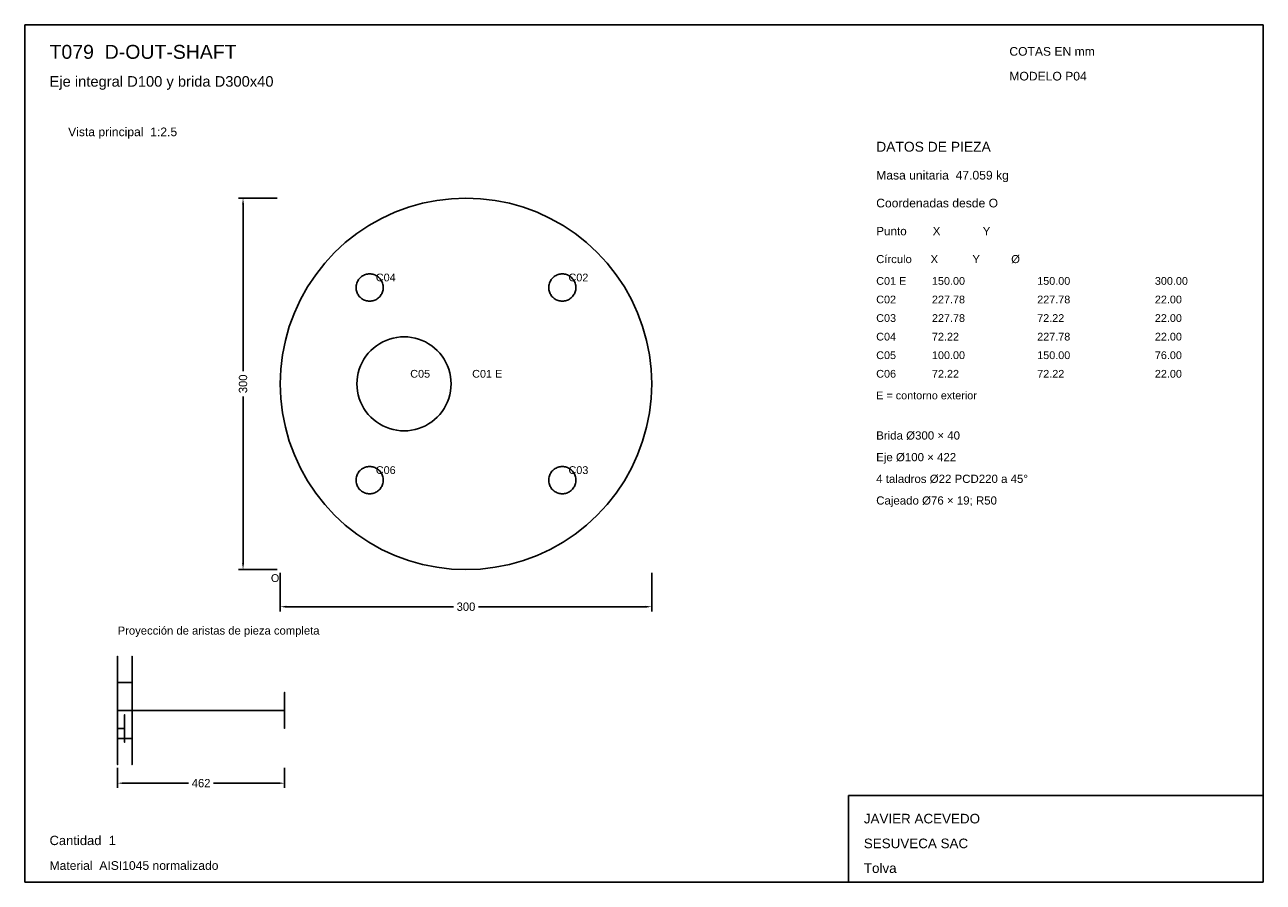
# Model space of a CAD drawing. Header units: millimetres. Extents: x 10 to 410, y 10 to 287.
import ezdxf

# ---------------------------------------------------------------- set-up
doc = ezdxf.new("R2010")
doc.units = ezdxf.units.MM
doc.styles.add('ARIAL', font='arial.ttf')
doc.dimstyles.get("Standard").update_dxf_attribs({"dimtxt": 2.5, "dimasz": 2.5, "dimexe": 1.25, "dimexo": 0.625, "dimtad": 1, "dimcen": 2.5, "dimazin": 3, "dimtfac": 1, "dimtmove": 0, "dimatfit": 3})

# ---------------------------------------------------------------- blocks, each defined once
blk = doc.blocks.new('_CLOSEDFILLED')
at = {"color": 0, "linetype": 'BYBLOCK'}
blk.add_solid([(-1, 0.16), (0, 0), (-1, -0.16)], dxfattribs=at)
blk = doc.blocks.new('*D1')
for p, q in [((92.5, 110), (92.5, 97.5)), ((212.5, 110), (212.5, 97.5)), ((94.5, 99), (148.45, 99)), ((156.55, 99), (210.5, 99))]:
    blk.add_line(p, q)
at = {"layer": 'Defpoints'}
for p in [(92.5, 111), (212.5, 111), (92.5, 99)]:
    blk.add_point(p, dxfattribs=at)
at = {"xscale": 2, "yscale": 2, "rotation": 180}
blk.add_blockref('_CLOSEDFILLED', (92.5, 99), dxfattribs=at)
at = {"xscale": 2, "yscale": 2}
blk.add_blockref('_CLOSEDFILLED', (212.5, 99), dxfattribs=at)
at = {"insert": (152.5, 99), "char_height": 2.7, "attachment_point": 5}
blk.add_mtext('300', dxfattribs=at)
blk = doc.blocks.new('*D2')
for p, q in [((91.5, 231), (79, 231)), ((80.5, 175.05), (80.5, 229)), ((80.5, 113), (80.5, 166.95)), ((91.5, 111), (79, 111))]:
    blk.add_line(p, q)
at = {"layer": 'Defpoints'}
for p in [(92.5, 231), (80.5, 111), (92.5, 111)]:
    blk.add_point(p, dxfattribs=at)
at = {"xscale": 2, "yscale": 2}
for p, rotation in [((80.5, 231), 90), ((80.5, 111), 270)]:
    blk.add_blockref('_CLOSEDFILLED', p, dxfattribs=dict(at, rotation=rotation))
at = {"insert": (80.5, 171), "char_height": 2.7, "attachment_point": 5, "rotation": 90}
blk.add_mtext('300', dxfattribs=at)
blk = doc.blocks.new('*D3')
for p, q in [((40, 47), (40, 40.5)), ((93.9, 47), (93.9, 40.5)), ((42, 42), (62.9, 42)), ((71, 42), (91.9, 42))]:
    blk.add_line(p, q)
at = {"layer": 'Defpoints'}
for p in [(40, 48), (93.9, 48), (40, 42)]:
    blk.add_point(p, dxfattribs=at)
at = {"xscale": 2, "yscale": 2, "rotation": 180}
blk.add_blockref('_CLOSEDFILLED', (40, 42), dxfattribs=at)
at = {"xscale": 2, "yscale": 2}
blk.add_blockref('_CLOSEDFILLED', (93.9, 42), dxfattribs=at)
at = {"insert": (66.95, 42), "char_height": 2.7, "attachment_point": 5}
blk.add_mtext('462', dxfattribs=at)

msp = doc.modelspace()

# ---------------------------------------------------------------- linework, layer by layer
for p, q in [((410, 287), (10, 287)), ((10, 287), (10, 10)), ((410, 10), (410, 287)), ((410, 38), (276, 38)), ((276, 38), (276, 10)), ((410, 10), (410, 38)), ((10, 10), (410, 10)), ((276, 10), (410, 10))]:
    msp.add_line(p, q)
for points in [[(152.5, 111), (147.7925, 111.185), (143.1139, 111.7387), (138.4933, 112.6578), (133.959, 113.9366), (129.539, 115.5672), (125.2606, 117.5396), (121.1501, 119.8416), (117.2329, 122.459), (113.5331, 125.3756), (110.0736, 128.5736), (106.8756, 132.0331), (103.959, 135.7329), (101.3416, 139.6501), (99.0396, 143.7606), (97.0672, 148.039), (95.4366, 152.459), (94.1578, 156.9933), (93.2387, 161.6139), (92.685, 166.2925), (92.5, 171), (92.685, 175.7075), (93.2387, 180.3861), (94.1578, 185.0067), (95.4366, 189.541), (97.0672, 193.961), (99.0396, 198.2394), (101.3416, 202.3499), (103.959, 206.2671), (106.8756, 209.9669), (110.0736, 213.4264), (113.5331, 216.6244), (117.2329, 219.541), (121.1501, 222.1584), (125.2606, 224.4604), (129.539, 226.4328), (133.959, 228.0634), (138.4933, 229.3422), (143.1139, 230.2613), (147.7925, 230.815), (152.5, 231), (157.2075, 230.815), (161.8861, 230.2613), (166.5067, 229.3422), (171.041, 228.0634), (175.461, 226.4328), (179.7394, 224.4604), (183.8499, 222.1584), (187.7671, 219.541), (191.4669, 216.6244), (194.9264, 213.4264), (198.1244, 209.9669), (201.041, 206.2671), (203.6584, 202.3499), (205.9604, 198.2394), (207.9328, 193.961), (209.5634, 189.541), (210.8422, 185.0067), (211.7613, 180.3861), (212.315, 175.7075), (212.5, 171), (212.315, 166.2925), (211.7613, 161.6139), (210.8422, 156.9933), (209.5634, 152.459), (207.9328, 148.039), (205.9604, 143.7606), (203.6584, 139.6501), (201.041, 135.7329), (198.1244, 132.0331), (194.9264, 128.5736), (191.4669, 125.3756), (187.7671, 122.459), (183.8499, 119.8416), (179.7394, 117.5396), (175.461, 115.5672), (171.041, 113.9366), (166.5067, 112.6578), (161.8861, 111.7387), (157.2075, 111.185), (152.5, 111)], [(121.3873, 197.7127), (121.0421, 197.7263), (120.699, 197.7669), (120.3601, 197.8343), (120.0276, 197.928), (119.7035, 198.0476), (119.3897, 198.1923), (119.0883, 198.3611), (118.801, 198.553), (118.5297, 198.7669), (118.276, 199.0014), (118.0415, 199.2551), (117.8276, 199.5264), (117.6357, 199.8137), (117.4669, 200.1151), (117.3222, 200.4289), (117.2027, 200.753), (117.1089, 201.0855), (117.0415, 201.4244), (117.0009, 201.7675), (116.9873, 202.1127), (117.0009, 202.4579), (117.0415, 202.801), (117.1089, 203.1399), (117.2027, 203.4724), (117.3222, 203.7965), (117.4669, 204.1103), (117.6357, 204.4117), (117.8276, 204.699), (118.0415, 204.9703), (118.276, 205.224), (118.5297, 205.4585), (118.801, 205.6724), (119.0883, 205.8643), (119.3897, 206.0331), (119.7035, 206.1778), (120.0276, 206.2973), (120.3601, 206.3911), (120.699, 206.4585), (121.0421, 206.4991), (121.3873, 206.5127), (121.7325, 206.4991), (122.0756, 206.4585), (122.4145, 206.3911), (122.747, 206.2973), (123.0711, 206.1778), (123.3849, 206.0331), (123.6863, 205.8643), (123.9736, 205.6724), (124.2449, 205.4585), (124.4986, 205.224), (124.7331, 204.9703), (124.947, 204.699), (125.1389, 204.4117), (125.3077, 204.1103), (125.4524, 203.7965), (125.572, 203.4724), (125.6657, 203.1399), (125.7331, 202.801), (125.7737, 202.4579), (125.7873, 202.1127), (125.7737, 201.7675), (125.7331, 201.4244), (125.6657, 201.0855), (125.572, 200.753), (125.4524, 200.4289), (125.3077, 200.1151), (125.1389, 199.8137), (124.947, 199.5264), (124.7331, 199.2551), (124.4986, 199.0014), (124.2449, 198.7669), (123.9736, 198.553), (123.6863, 198.3611), (123.3849, 198.1923), (123.0711, 198.0476), (122.747, 197.928), (122.4145, 197.8343), (122.0756, 197.7669), (121.7325, 197.7263), (121.3873, 197.7127)], [(183.6127, 197.7127), (183.2675, 197.7263), (182.9244, 197.7669), (182.5855, 197.8343), (182.253, 197.928), (181.9289, 198.0476), (181.6151, 198.1923), (181.3137, 198.3611), (181.0264, 198.553), (180.7551, 198.7669), (180.5014, 199.0014), (180.2669, 199.2551), (180.053, 199.5264), (179.8611, 199.8137), (179.6923, 200.1151), (179.5476, 200.4289), (179.428, 200.753), (179.3343, 201.0855), (179.2669, 201.4244), (179.2263, 201.7675), (179.2127, 202.1127), (179.2263, 202.4579), (179.2669, 202.801), (179.3343, 203.1399), (179.428, 203.4724), (179.5476, 203.7965), (179.6923, 204.1103), (179.8611, 204.4117), (180.053, 204.699), (180.2669, 204.9703), (180.5014, 205.224), (180.7551, 205.4585), (181.0264, 205.6724), (181.3137, 205.8643), (181.6151, 206.0331), (181.9289, 206.1778), (182.253, 206.2973), (182.5855, 206.3911), (182.9244, 206.4585), (183.2675, 206.4991), (183.6127, 206.5127), (183.9579, 206.4991), (184.301, 206.4585), (184.6399, 206.3911), (184.9724, 206.2973), (185.2965, 206.1778), (185.6103, 206.0331), (185.9117, 205.8643), (186.199, 205.6724), (186.4703, 205.4585), (186.724, 205.224), (186.9585, 204.9703), (187.1724, 204.699), (187.3643, 204.4117), (187.5331, 204.1103), (187.6778, 203.7965), (187.7973, 203.4724), (187.8911, 203.1399), (187.9585, 202.801), (187.9991, 202.4579), (188.0127, 202.1127), (187.9991, 201.7675), (187.9585, 201.4244), (187.8911, 201.0855), (187.7973, 200.753), (187.6778, 200.4289), (187.5331, 200.1151), (187.3643, 199.8137), (187.1724, 199.5264), (186.9585, 199.2551), (186.724, 199.0014), (186.4703, 198.7669), (186.199, 198.553), (185.9117, 198.3611), (185.6103, 198.1923), (185.2965, 198.0476), (184.9724, 197.928), (184.6399, 197.8343), (184.301, 197.7669), (183.9579, 197.7263), (183.6127, 197.7127)], [(132.5, 155.8), (131.3074, 155.8469), (130.1222, 155.9871), (128.9516, 156.22), (127.8029, 156.5439), (126.6832, 156.957), (125.5993, 157.4567), (124.558, 158.0399), (123.5657, 158.7029), (122.6284, 159.4418), (121.752, 160.252), (120.9418, 161.1284), (120.2029, 162.0657), (119.5399, 163.058), (118.9567, 164.0993), (118.457, 165.1832), (118.0439, 166.3029), (117.72, 167.4516), (117.4871, 168.6222), (117.3469, 169.8074), (117.3, 171), (117.3469, 172.1926), (117.4871, 173.3778), (117.72, 174.5484), (118.0439, 175.6971), (118.457, 176.8168), (118.9567, 177.9007), (119.5399, 178.942), (120.2029, 179.9343), (120.9418, 180.8716), (121.752, 181.748), (122.6284, 182.5582), (123.5657, 183.2971), (124.558, 183.9601), (125.5993, 184.5433), (126.6832, 185.043), (127.8029, 185.4561), (128.9516, 185.78), (130.1222, 186.0129), (131.3074, 186.1531), (132.5, 186.2), (133.6926, 186.1531), (134.8778, 186.0129), (136.0484, 185.78), (137.1971, 185.4561), (138.3168, 185.043), (139.4007, 184.5433), (140.442, 183.9601), (141.4343, 183.2971), (142.3716, 182.5582), (143.248, 181.748), (144.0582, 180.8716), (144.7971, 179.9343), (145.4601, 178.942), (146.0433, 177.9007), (146.543, 176.8168), (146.9561, 175.6971), (147.28, 174.5484), (147.5129, 173.3778), (147.6531, 172.1926), (147.7, 171), (147.6531, 169.8074), (147.5129, 168.6222), (147.28, 167.4516), (146.9561, 166.3029), (146.543, 165.1832), (146.0433, 164.0993), (145.4601, 163.058), (144.7971, 162.0657), (144.0582, 161.1284), (143.248, 160.252), (142.3716, 159.4418), (141.4343, 158.7029), (140.442, 158.0399), (139.4007, 157.4567), (138.3168, 156.957), (137.1971, 156.5439), (136.0484, 156.22), (134.8778, 155.9871), (133.6926, 155.8469), (132.5, 155.8)], [(121.3873, 135.4873), (121.0421, 135.5009), (120.699, 135.5415), (120.3601, 135.6089), (120.0276, 135.7027), (119.7035, 135.8222), (119.3897, 135.9669), (119.0883, 136.1357), (118.801, 136.3276), (118.5297, 136.5415), (118.276, 136.776), (118.0415, 137.0297), (117.8276, 137.301), (117.6357, 137.5883), (117.4669, 137.8897), (117.3222, 138.2035), (117.2027, 138.5276), (117.1089, 138.8601), (117.0415, 139.199), (117.0009, 139.5421), (116.9873, 139.8873), (117.0009, 140.2325), (117.0415, 140.5756), (117.1089, 140.9145), (117.2027, 141.247), (117.3222, 141.5711), (117.4669, 141.8849), (117.6357, 142.1863), (117.8276, 142.4736), (118.0415, 142.7449), (118.276, 142.9986), (118.5297, 143.2331), (118.801, 143.447), (119.0883, 143.6389), (119.3897, 143.8077), (119.7035, 143.9524), (120.0276, 144.072), (120.3601, 144.1657), (120.699, 144.2331), (121.0421, 144.2737), (121.3873, 144.2873), (121.7325, 144.2737), (122.0756, 144.2331), (122.4145, 144.1657), (122.747, 144.072), (123.0711, 143.9524), (123.3849, 143.8077), (123.6863, 143.6389), (123.9736, 143.447), (124.2449, 143.2331), (124.4986, 142.9986), (124.7331, 142.7449), (124.947, 142.4736), (125.1389, 142.1863), (125.3077, 141.8849), (125.4524, 141.5711), (125.572, 141.247), (125.6657, 140.9145), (125.7331, 140.5756), (125.7737, 140.2325), (125.7873, 139.8873), (125.7737, 139.5421), (125.7331, 139.199), (125.6657, 138.8601), (125.572, 138.5276), (125.4524, 138.2035), (125.3077, 137.8897), (125.1389, 137.5883), (124.947, 137.301), (124.7331, 137.0297), (124.4986, 136.776), (124.2449, 136.5415), (123.9736, 136.3276), (123.6863, 136.1357), (123.3849, 135.9669), (123.0711, 135.8222), (122.747, 135.7027), (122.4145, 135.6089), (122.0756, 135.5415), (121.7325, 135.5009), (121.3873, 135.4873)], [(183.6127, 135.4873), (183.2675, 135.5009), (182.9244, 135.5415), (182.5855, 135.6089), (182.253, 135.7027), (181.9289, 135.8222), (181.6151, 135.9669), (181.3137, 136.1357), (181.0264, 136.3276), (180.7551, 136.5415), (180.5014, 136.776), (180.2669, 137.0297), (180.053, 137.301), (179.8611, 137.5883), (179.6923, 137.8897), (179.5476, 138.2035), (179.428, 138.5276), (179.3343, 138.8601), (179.2669, 139.199), (179.2263, 139.5421), (179.2127, 139.8873), (179.2263, 140.2325), (179.2669, 140.5756), (179.3343, 140.9145), (179.428, 141.247), (179.5476, 141.5711), (179.6923, 141.8849), (179.8611, 142.1863), (180.053, 142.4736), (180.2669, 142.7449), (180.5014, 142.9986), (180.7551, 143.2331), (181.0264, 143.447), (181.3137, 143.6389), (181.6151, 143.8077), (181.9289, 143.9524), (182.253, 144.072), (182.5855, 144.1657), (182.9244, 144.2331), (183.2675, 144.2737), (183.6127, 144.2873), (183.9579, 144.2737), (184.301, 144.2331), (184.6399, 144.1657), (184.9724, 144.072), (185.2965, 143.9524), (185.6103, 143.8077), (185.9117, 143.6389), (186.199, 143.447), (186.4703, 143.2331), (186.724, 142.9986), (186.9585, 142.7449), (187.1724, 142.4736), (187.3643, 142.1863), (187.5331, 141.8849), (187.6778, 141.5711), (187.7973, 141.247), (187.8911, 140.9145), (187.9585, 140.5756), (187.9991, 140.2325), (188.0127, 139.8873), (187.9991, 139.5421), (187.9585, 139.199), (187.8911, 138.8601), (187.7973, 138.5276), (187.6778, 138.2035), (187.5331, 137.8897), (187.3643, 137.5883), (187.1724, 137.301), (186.9585, 137.0297), (186.724, 136.776), (186.4703, 136.5415), (186.199, 136.3276), (185.9117, 136.1357), (185.6103, 135.9669), (185.2965, 135.8222), (184.9724, 135.7027), (184.6399, 135.6089), (184.301, 135.5415), (183.9579, 135.5009), (183.6127, 135.4873)], [(40, 65.5), (40, 62.7624), (40, 60.0922), (40, 57.5552), (40, 55.2138), (40, 53.1256), (40, 51.3422), (40, 49.9074), (40, 48.8565), (40, 48.2155), (40, 48), (40, 48.2155), (40, 48.8565), (40, 49.9074), (40, 51.3422), (40, 53.1256), (40, 55.2138), (40, 57.5552), (40, 60.0922), (40, 62.7624), (40, 65.5), (40, 68.2376), (40, 70.9078), (40, 73.4448), (40, 75.7862), (40, 77.8744), (40, 79.6578), (40, 81.0926), (40, 82.1435), (40, 82.7845), (40, 83), (40, 82.7845), (40, 82.1435), (40, 81.0926), (40, 79.6578), (40, 77.8744), (40, 75.7862), (40, 73.4448), (40, 70.9078), (40, 68.2376), (40, 65.5)], [(44.6667, 65.5), (44.6667, 62.7624), (44.6667, 60.0922), (44.6667, 57.5552), (44.6667, 55.2138), (44.6667, 53.1256), (44.6667, 51.3422), (44.6667, 49.9074), (44.6667, 48.8565), (44.6667, 48.2155), (44.6667, 48), (44.6667, 48.2155), (44.6667, 48.8565), (44.6667, 49.9074), (44.6667, 51.3422), (44.6667, 53.1256), (44.6667, 55.2138), (44.6667, 57.5552), (44.6667, 60.0922), (44.6667, 62.7624), (44.6667, 65.5), (44.6667, 68.2376), (44.6667, 70.9078), (44.6667, 73.4448), (44.6667, 75.7862), (44.6667, 77.8744), (44.6667, 79.6578), (44.6667, 81.0926), (44.6667, 82.1435), (44.6667, 82.7845), (44.6667, 83), (44.6667, 82.7845), (44.6667, 82.1435), (44.6667, 81.0926), (44.6667, 79.6578), (44.6667, 77.8744), (44.6667, 75.7862), (44.6667, 73.4448), (44.6667, 70.9078), (44.6667, 68.2376), (44.6667, 65.5)], [(40, 74.5745), (40, 74.3738), (40, 74.178), (40, 73.9919), (40, 73.8202), (40, 73.6671), (40, 73.5363), (40, 73.4311), (40, 73.354), (40, 73.307), (40, 73.2912), (40, 73.307), (40, 73.354), (40, 73.4311), (40, 73.5363), (40, 73.6671), (40, 73.8202), (40, 73.9919), (40, 74.178), (40, 74.3738), (40, 74.5745), (40, 74.7753), (40, 74.9711), (40, 75.1572), (40, 75.3289), (40, 75.482), (40, 75.6128), (40, 75.718), (40, 75.7951), (40, 75.8421), (40, 75.8579), (40, 75.8421), (40, 75.7951), (40, 75.718), (40, 75.6128), (40, 75.482), (40, 75.3289), (40, 75.1572), (40, 74.9711), (40, 74.7753), (40, 74.5745)], [(40, 74.5745), (40, 74.3738), (40, 74.178), (40, 73.9919), (40, 73.8202), (40, 73.6671), (40, 73.5363), (40, 73.4311), (40, 73.354), (40, 73.307), (40, 73.2912), (40, 73.307), (40, 73.354), (40, 73.4311), (40, 73.5363), (40, 73.6671), (40, 73.8202), (40, 73.9919), (40, 74.178), (40, 74.3738), (40, 74.5745), (40, 74.7753), (40, 74.9711), (40, 75.1572), (40, 75.3289), (40, 75.482), (40, 75.6128), (40, 75.718), (40, 75.7951), (40, 75.8421), (40, 75.8579), (40, 75.8421), (40, 75.7951), (40, 75.718), (40, 75.6128), (40, 75.482), (40, 75.3289), (40, 75.1572), (40, 74.9711), (40, 74.7753), (40, 74.5745)], [(40, 74.5745), (44.6667, 74.5745), (44.6667, 74.5745)], [(40, 74.5745), (44.6667, 74.5745), (44.6667, 74.5745)], [(44.6667, 74.5745), (44.6667, 74.3738), (44.6667, 74.178), (44.6667, 73.9919), (44.6667, 73.8202), (44.6667, 73.6671), (44.6667, 73.5363), (44.6667, 73.4311), (44.6667, 73.354), (44.6667, 73.307), (44.6667, 73.2912), (44.6667, 73.307), (44.6667, 73.354), (44.6667, 73.4311), (44.6667, 73.5363), (44.6667, 73.6671), (44.6667, 73.8202), (44.6667, 73.9919), (44.6667, 74.178), (44.6667, 74.3738), (44.6667, 74.5745), (44.6667, 74.7753), (44.6667, 74.9711), (44.6667, 75.1572), (44.6667, 75.3289), (44.6667, 75.482), (44.6667, 75.6128), (44.6667, 75.718), (44.6667, 75.7951), (44.6667, 75.8421), (44.6667, 75.8579), (44.6667, 75.8421), (44.6667, 75.7951), (44.6667, 75.718), (44.6667, 75.6128), (44.6667, 75.482), (44.6667, 75.3289), (44.6667, 75.1572), (44.6667, 74.9711), (44.6667, 74.7753), (44.6667, 74.5745)], [(44.6667, 74.5745), (44.6667, 74.3738), (44.6667, 74.178), (44.6667, 73.9919), (44.6667, 73.8202), (44.6667, 73.6671), (44.6667, 73.5363), (44.6667, 73.4311), (44.6667, 73.354), (44.6667, 73.307), (44.6667, 73.2912), (44.6667, 73.307), (44.6667, 73.354), (44.6667, 73.4311), (44.6667, 73.5363), (44.6667, 73.6671), (44.6667, 73.8202), (44.6667, 73.9919), (44.6667, 74.178), (44.6667, 74.3738), (44.6667, 74.5745), (44.6667, 74.7753), (44.6667, 74.9711), (44.6667, 75.1572), (44.6667, 75.3289), (44.6667, 75.482), (44.6667, 75.6128), (44.6667, 75.718), (44.6667, 75.7951), (44.6667, 75.8421), (44.6667, 75.8579), (44.6667, 75.8421), (44.6667, 75.7951), (44.6667, 75.718), (44.6667, 75.6128), (44.6667, 75.482), (44.6667, 75.3289), (44.6667, 75.1572), (44.6667, 74.9711), (44.6667, 74.7753), (44.6667, 74.5745)], [(44.6667, 65.5), (44.6667, 64.5875), (44.6667, 63.6974), (44.6667, 62.8517), (44.6667, 62.0713), (44.6667, 61.3752), (44.6667, 60.7807), (44.6667, 60.3025), (44.6667, 59.9522), (44.6667, 59.7385), (44.6667, 59.6667), (44.6667, 59.7385), (44.6667, 59.9522), (44.6667, 60.3025), (44.6667, 60.7807), (44.6667, 61.3752), (44.6667, 62.0713), (44.6667, 62.8517), (44.6667, 63.6974), (44.6667, 64.5875), (44.6667, 65.5), (44.6667, 66.4125), (44.6667, 67.3026), (44.6667, 68.1483), (44.6667, 68.9287), (44.6667, 69.6248), (44.6667, 70.2193), (44.6667, 70.6975), (44.6667, 71.0478), (44.6667, 71.2615), (44.6667, 71.3333), (44.6667, 71.2615), (44.6667, 71.0478), (44.6667, 70.6975), (44.6667, 70.2193), (44.6667, 69.6248), (44.6667, 68.9287), (44.6667, 68.1483), (44.6667, 67.3026), (44.6667, 66.4125), (44.6667, 65.5)], [(93.9, 65.5), (93.9, 64.5875), (93.9, 63.6974), (93.9, 62.8517), (93.9, 62.0713), (93.9, 61.3752), (93.9, 60.7807), (93.9, 60.3025), (93.9, 59.9522), (93.9, 59.7385), (93.9, 59.6667), (93.9, 59.7385), (93.9, 59.9522), (93.9, 60.3025), (93.9, 60.7807), (93.9, 61.3752), (93.9, 62.0713), (93.9, 62.8517), (93.9, 63.6974), (93.9, 64.5875), (93.9, 65.5), (93.9, 66.4125), (93.9, 67.3026), (93.9, 68.1483), (93.9, 68.9287), (93.9, 69.6248), (93.9, 70.2193), (93.9, 70.6975), (93.9, 71.0478), (93.9, 71.2615), (93.9, 71.3333), (93.9, 71.2615), (93.9, 71.0478), (93.9, 70.6975), (93.9, 70.2193), (93.9, 69.6248), (93.9, 68.9287), (93.9, 68.1483), (93.9, 67.3026), (93.9, 66.4125), (93.9, 65.5)], [(40, 65.5), (44.6667, 65.5), (44.6667, 65.5)], [(40, 59.6667), (40, 58.9731), (40, 58.2967), (40, 57.654), (40, 57.0608), (40, 56.5318), (40, 56.08), (40, 55.7165), (40, 55.4503), (40, 55.2879), (40, 55.2333), (40, 55.2879), (40, 55.4503), (40, 55.7165), (40, 56.08), (40, 56.5318), (40, 57.0608), (40, 57.654), (40, 58.2967), (40, 58.9731), (40, 59.6667), (40, 60.3602), (40, 61.0366), (40, 61.6794), (40, 62.2725), (40, 62.8015), (40, 63.2533), (40, 63.6168), (40, 63.883), (40, 64.0454), (40, 64.1), (40, 64.0454), (40, 63.883), (40, 63.6168), (40, 63.2533), (40, 62.8015), (40, 62.2725), (40, 61.6794), (40, 61.0366), (40, 60.3602), (40, 59.6667)], [(42.2167, 59.6667), (42.2167, 58.9731), (42.2167, 58.2967), (42.2167, 57.654), (42.2167, 57.0608), (42.2167, 56.5318), (42.2167, 56.08), (42.2167, 55.7165), (42.2167, 55.4503), (42.2167, 55.2879), (42.2167, 55.2333), (42.2167, 55.2879), (42.2167, 55.4503), (42.2167, 55.7165), (42.2167, 56.08), (42.2167, 56.5318), (42.2167, 57.0608), (42.2167, 57.654), (42.2167, 58.2967), (42.2167, 58.9731), (42.2167, 59.6667), (42.2167, 60.3602), (42.2167, 61.0366), (42.2167, 61.6794), (42.2167, 62.2725), (42.2167, 62.8015), (42.2167, 63.2533), (42.2167, 63.6168), (42.2167, 63.883), (42.2167, 64.0454), (42.2167, 64.1), (42.2167, 64.0454), (42.2167, 63.883), (42.2167, 63.6168), (42.2167, 63.2533), (42.2167, 62.8015), (42.2167, 62.2725), (42.2167, 61.6794), (42.2167, 61.0366), (42.2167, 60.3602), (42.2167, 59.6667)], [(44.6667, 65.5), (93.9, 65.5), (93.9, 65.5)], [(40, 59.6667), (42.2167, 59.6667), (42.2167, 59.6667)], [(40, 56.4255), (40, 56.2247), (40, 56.0289), (40, 55.8428), (40, 55.6711), (40, 55.518), (40, 55.3872), (40, 55.282), (40, 55.2049), (40, 55.1579), (40, 55.1421), (40, 55.1579), (40, 55.2049), (40, 55.282), (40, 55.3872), (40, 55.518), (40, 55.6711), (40, 55.8428), (40, 56.0289), (40, 56.2247), (40, 56.4255), (40, 56.6262), (40, 56.822), (40, 57.0081), (40, 57.1798), (40, 57.3329), (40, 57.4637), (40, 57.5689), (40, 57.646), (40, 57.693), (40, 57.7088), (40, 57.693), (40, 57.646), (40, 57.5689), (40, 57.4637), (40, 57.3329), (40, 57.1798), (40, 57.0081), (40, 56.822), (40, 56.6262), (40, 56.4255)], [(40, 56.4255), (40, 56.2247), (40, 56.0289), (40, 55.8428), (40, 55.6711), (40, 55.518), (40, 55.3872), (40, 55.282), (40, 55.2049), (40, 55.1579), (40, 55.1421), (40, 55.1579), (40, 55.2049), (40, 55.282), (40, 55.3872), (40, 55.518), (40, 55.6711), (40, 55.8428), (40, 56.0289), (40, 56.2247), (40, 56.4255), (40, 56.6262), (40, 56.822), (40, 57.0081), (40, 57.1798), (40, 57.3329), (40, 57.4637), (40, 57.5689), (40, 57.646), (40, 57.693), (40, 57.7088), (40, 57.693), (40, 57.646), (40, 57.5689), (40, 57.4637), (40, 57.3329), (40, 57.1798), (40, 57.0081), (40, 56.822), (40, 56.6262), (40, 56.4255)], [(40, 56.4255), (44.6667, 56.4255), (44.6667, 56.4255)], [(40, 56.4255), (44.6667, 56.4255), (44.6667, 56.4255)], [(44.6667, 56.4255), (44.6667, 56.2247), (44.6667, 56.0289), (44.6667, 55.8428), (44.6667, 55.6711), (44.6667, 55.518), (44.6667, 55.3872), (44.6667, 55.282), (44.6667, 55.2049), (44.6667, 55.1579), (44.6667, 55.1421), (44.6667, 55.1579), (44.6667, 55.2049), (44.6667, 55.282), (44.6667, 55.3872), (44.6667, 55.518), (44.6667, 55.6711), (44.6667, 55.8428), (44.6667, 56.0289), (44.6667, 56.2247), (44.6667, 56.4255), (44.6667, 56.6262), (44.6667, 56.822), (44.6667, 57.0081), (44.6667, 57.1798), (44.6667, 57.3329), (44.6667, 57.4637), (44.6667, 57.5689), (44.6667, 57.646), (44.6667, 57.693), (44.6667, 57.7088), (44.6667, 57.693), (44.6667, 57.646), (44.6667, 57.5689), (44.6667, 57.4637), (44.6667, 57.3329), (44.6667, 57.1798), (44.6667, 57.0081), (44.6667, 56.822), (44.6667, 56.6262), (44.6667, 56.4255)], [(44.6667, 56.4255), (44.6667, 56.2247), (44.6667, 56.0289), (44.6667, 55.8428), (44.6667, 55.6711), (44.6667, 55.518), (44.6667, 55.3872), (44.6667, 55.282), (44.6667, 55.2049), (44.6667, 55.1579), (44.6667, 55.1421), (44.6667, 55.1579), (44.6667, 55.2049), (44.6667, 55.282), (44.6667, 55.3872), (44.6667, 55.518), (44.6667, 55.6711), (44.6667, 55.8428), (44.6667, 56.0289), (44.6667, 56.2247), (44.6667, 56.4255), (44.6667, 56.6262), (44.6667, 56.822), (44.6667, 57.0081), (44.6667, 57.1798), (44.6667, 57.3329), (44.6667, 57.4637), (44.6667, 57.5689), (44.6667, 57.646), (44.6667, 57.693), (44.6667, 57.7088), (44.6667, 57.693), (44.6667, 57.646), (44.6667, 57.5689), (44.6667, 57.4637), (44.6667, 57.3329), (44.6667, 57.1798), (44.6667, 57.0081), (44.6667, 56.822), (44.6667, 56.6262), (44.6667, 56.4255)]]:
    msp.add_lwpolyline(points)

# ---------------------------------------------------------------- texts
at = {"style": 'ARIAL'}
for s, height, p in [('T079  D-OUT-SHAFT', 4.5, (18, 276)), ('COTAS EN mm', 2.8, (328, 277)), ('Eje integral D100 y brida D300x40', 3.4, (18, 267)), ('MODELO P04', 2.8, (328, 269)), ('Vista principal  1:2.5', 2.8, (24, 251)), ('DATOS DE PIEZA', 3.2, (285, 246)), ('Masa unitaria  47.059 kg', 2.8, (285, 237)), ('Coordenadas desde O', 2.8, (285, 228)), ('Punto        X             Y', 2.7, (285, 219)), ('Círculo      X           Y          Ø', 2.6, (285, 210)), ('C04', 2.5, (123.3873, 204.1127)), ('C02', 2.5, (185.6127, 204.1127)), ('C01 E', 2.5, (285, 203)), ('150.00', 2.5, (303, 203)), ('150.00', 2.5, (337, 203)), ('300.00', 2.5, (375, 203)), ('C02', 2.5, (285, 197)), ('227.78', 2.5, (303, 197)), ('227.78', 2.5, (337, 197)), ('22.00', 2.5, (375, 197)), ('C03', 2.5, (285, 191)), ('227.78', 2.5, (303, 191)), ('72.22', 2.5, (337, 191)), ('22.00', 2.5, (375, 191)), ('C04', 2.5, (285, 185)), ('72.22', 2.5, (303, 185)), ('227.78', 2.5, (337, 185)), ('22.00', 2.5, (375, 185)), ('C05', 2.5, (285, 179)), ('100.00', 2.5, (303, 179)), ('150.00', 2.5, (337, 179)), ('76.00', 2.5, (375, 179)), ('C05', 2.5, (134.5, 173)), ('C01 E', 2.5, (154.5, 173)), ('C06', 2.5, (285, 173)), ('72.22', 2.5, (303, 173)), ('72.22', 2.5, (337, 173)), ('22.00', 2.5, (375, 173)), ('E = contorno exterior', 2.5, (285, 166)), ('Brida Ø300 × 40', 2.65, (285, 153)), ('Eje Ø100 × 422', 2.65, (285, 146)), ('C06', 2.5, (123.3873, 141.8873)), ('C03', 2.5, (185.6127, 141.8873)), ('4 taladros Ø22 PCD220 a 45°', 2.65, (285, 139)), ('Cajeado Ø76 × 19; R50', 2.65, (285, 132)), ('O', 2.5, (89.5, 107)), ('Proyección de aristas de pieza completa', 2.6, (40, 90)), ('JAVIER ACEVEDO', 3.1, (281, 29)), ('Cantidad  1', 3, (18, 22)), ('SESUVECA SAC', 3.1, (281, 21)), ('Material  AISI1045 normalizado', 2.8, (18, 14)), ('Tolva', 3.1, (281, 13))]:
    msp.add_text(s, height=height, dxfattribs=at).set_placement(p)

# ---------------------------------------------------------------- dimensions: what is measured, and where the dimension line sits
dim = msp.add_linear_dim(base=(80.5, 111), p1=(92.5, 111), p2=(92.5, 231), angle=90, dimstyle='Standard', override={"dimtxt": 2.7, "dimasz": 2, "dimexe": 1.5, "dimexo": 1, "dimgap": 1, "dimdec": 2, "dimlfac": 2.5, "dimzin": 8})
dim.commit()
dim.dimension.update_dxf_attribs({"geometry": '*D2', "text_midpoint": (80.5, 171)})
for base, p1, p2, override, picture, middle in [((92.5, 99), (92.5, 111), (212.5, 111), {"dimtxt": 2.7, "dimasz": 2, "dimexe": 1.5, "dimexo": 1, "dimgap": 1, "dimdec": 2, "dimlfac": 2.5, "dimzin": 8}, '*D1', (152.5, 99)), ((40, 42), (40, 48), (93.9, 48), {"dimtxt": 2.7, "dimasz": 2, "dimexe": 1.5, "dimexo": 1, "dimgap": 1, "dimdec": 2, "dimlfac": 8.571429, "dimzin": 8}, '*D3', (66.95, 42))]:
    dim = msp.add_linear_dim(base=base, p1=p1, p2=p2, dimstyle='Standard', override=override)
    dim.commit()
    dim.dimension.update_dxf_attribs({"geometry": picture, "text_midpoint": middle})

doc.saveas('drawing.dxf')
